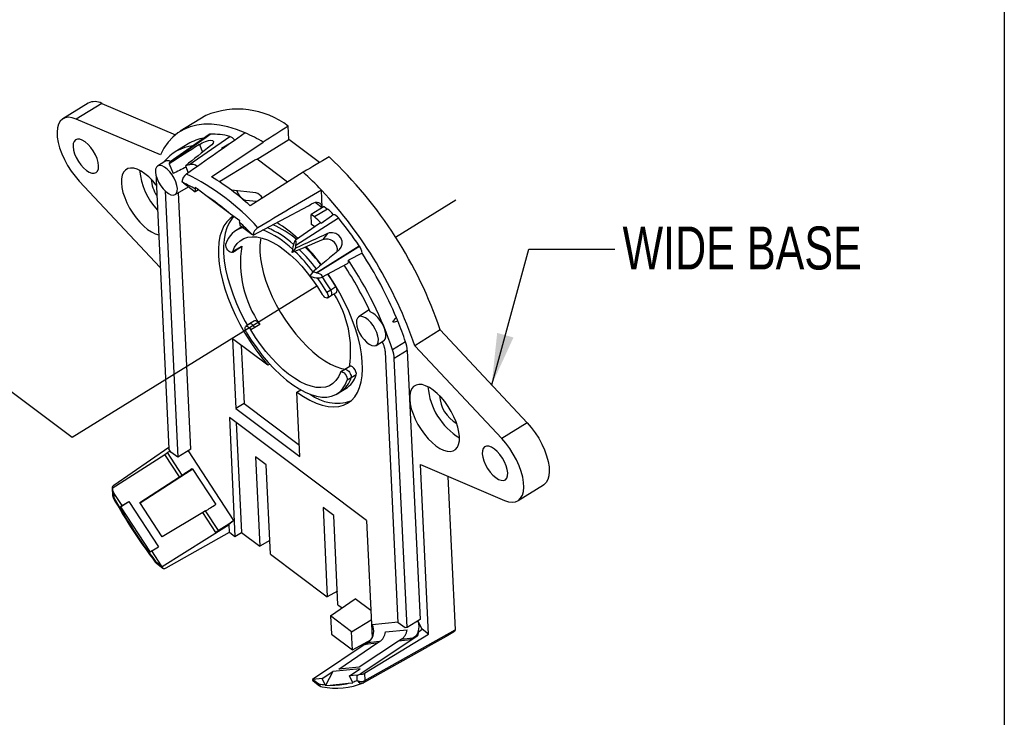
# Model space of a CAD drawing. Header units: inches. Extents: x 0 to 11, y 0 to 8.5.
# Tile 21 of 23: x 8.1 to 11, y 3.9 to 5.9. Entities that reach past the tile are written whole.
import ezdxf

# ---------------------------------------------------------------- set-up
doc = ezdxf.new("R2010")
doc.units = ezdxf.units.IN
doc.header["$MEASUREMENT"] = 0
doc.linetypes.add('CENTERX2', pattern=[0.8, 0.5, -0.1, 0.1, -0.1])
doc.layers.add('TEXT', color=140, linetype='Continuous', lineweight=25)
doc.styles.add('SLDTEXTSTYLE0', font='TXT', dxfattribs={"width": 0.75})
doc.dimstyles.new('SLDDIMSTYLE0', dxfattribs={"dimtxt": 0.18, "dimasz": 0.15, "dimexe": 0, "dimexo": 0.0625, "dimgap": 0, "dimtad": 0, "dimtih": 1, "dimtoh": 1, "dimdec": 0, "dimrnd": 1e-09, "dimzin": 0, "dimdsep": 46, "dimtxsty": 'Standard', "dimsah": 1, "dimcen": 0.09, "dimadec": 0, "dimazin": 0, "dimtfac": 0.15, "dimtdec": 0, "dimtofl": 0, "dimtmove": 0, "dimatfit": 3, "dimfxl": 0, "dimfrac": 2, "dimtolj": 1, "dimtzin": 0, "dimarcsym": 0})

msp = doc.modelspace()

# ---------------------------------------------------------------- linework, layer by layer
at = {"color": 7, "linetype": 'Continuous'}
msp.add_line((11.0001, 8.5001), (11.0001, 0.0001), dxfattribs=at)
for p, q in [((6.3256, 6.1579), (8.286, 4.6871)), ((8.3334, 5.6591), (8.2593, 5.6134)), ((8.3724, 5.6584), (8.2983, 5.6127)), ((8.3724, 5.6584), (8.5873, 5.5673)), ((8.6753, 5.6228), (8.6012, 5.5771)), ((8.5435, 5.5087), (8.2983, 5.6127)), ((8.9173, 5.553), (8.9155, 5.5919)), ((8.5699, 5.4859), (8.6886, 5.5689)), ((8.6848, 5.5678), (8.5715, 5.4882)), ((8.6258, 5.4796), (8.7453, 5.5624)), ((8.6886, 5.5689), (8.6881, 5.5688)), ((8.624, 5.5402), (8.5863, 5.517)), ((8.6567, 5.5387), (8.6658, 5.5162)), ((8.7489, 5.5433), (8.7209, 5.5274)), ((8.8252, 5.4958), (8.9173, 5.553)), ((9.0063, 5.4862), (8.9173, 5.553)), ((8.7227, 5.525), (8.7209, 5.5274)), ((8.5565, 5.4897), (8.5352, 5.4759)), ((8.5685, 5.4824), (8.58, 5.4539)), ((8.5701, 5.4863), (8.5699, 5.4859)), ((8.6164, 5.4769), (8.6246, 5.4566)), ((8.8071, 5.4861), (8.715, 5.4305)), ((8.815, 5.4911), (8.8071, 5.4861)), ((8.9136, 5.4295), (8.8252, 5.4958)), ((8.959, 5.4581), (8.8043, 5.3607)), ((8.3068, 5.4323), (8.5428, 5.1807)), ((8.5307, 5.4361), (8.5678, 4.6534)), ((8.6102, 5.427), (8.6061, 5.4301)), ((8.6102, 5.427), (8.6449, 5.4009)), ((8.5572, 5.4035), (8.594, 4.6287)), ((8.5863, 5.3932), (8.6248, 5.416)), ((8.6316, 4.652), (8.5961, 5.399)), ((8.6449, 5.414), (8.6445, 5.4095)), ((8.6445, 5.4095), (8.6449, 5.4009)), ((8.6545, 5.4065), (8.6449, 5.4009)), ((8.7424, 5.3403), (8.6755, 5.3905)), ((8.8208, 5.3981), (8.7503, 5.4055)), ((9.0147, 5.3552), (9.0122, 5.4059)), ((8.7917, 5.376), (8.789, 5.3743)), ((8.8233, 5.3726), (8.7917, 5.376)), ((8.8132, 5.2747), (8.9743, 5.3607)), ((8.9743, 5.3607), (8.9826, 5.3654)), ((9.0138, 5.3546), (8.9936, 5.3697)), ((9.2281, 5.2689), (9.4037, 5.3773)), ((9.0199, 5.3584), (8.9823, 5.3352)), ((8.9836, 5.3062), (8.9823, 5.3352)), ((8.9921, 5.3278), (8.9823, 5.3352)), ((9.0297, 5.351), (8.9921, 5.3278)), ((9.0199, 5.3584), (9.0297, 5.351)), ((8.7739, 5.3124), (8.7743, 5.3169)), ((8.7739, 5.3124), (8.7743, 5.3038)), ((8.7743, 5.3038), (8.809, 5.2778)), ((9.0061, 5.309), (8.9362, 5.2599)), ((8.9377, 5.2456), (9.0618, 5.3249)), ((8.9926, 5.2995), (8.9836, 5.3062)), ((8.775, 5.2957), (8.7637, 5.2888)), ((8.7804, 5.2992), (8.7745, 5.2954)), ((8.8132, 5.2747), (8.809, 5.2778)), ((9.0296, 5.2797), (9.0166, 5.2624)), ((9.0166, 5.2624), (9.0249, 5.2644)), ((9.0249, 5.2644), (9.0242, 5.2635)), ((8.7537, 5.2256), (8.7636, 5.2317)), ((8.7539, 5.2269), (8.7652, 5.2339)), ((8.7636, 5.2318), (8.7785, 5.241)), ((8.7652, 5.2339), (8.78, 5.2431)), ((8.7784, 5.241), (8.78, 5.2431)), ((8.9366, 5.2367), (8.927, 5.224)), ((8.9966, 5.1657), (9.122, 5.2437)), ((9.1303, 5.2226), (9.0908, 5.2021)), ((9.1226, 5.2429), (9.122, 5.2437)), ((9.0132, 5.1523), (9.0877, 5.1924)), ((8.9875, 5.168), (8.9779, 5.1553)), ((8.998, 5.1653), (8.9966, 5.1657)), ((8.9824, 5.154), (8.9848, 5.1532)), ((8.286, 4.6871), (8.9989, 5.1273)), ((9.0277, 5.109), (9.039, 5.1159)), ((9.039, 5.1159), (9.0539, 5.1253)), ((9.0407, 5.0993), (9.0556, 5.1085)), ((9.0294, 5.0923), (9.0407, 5.0993)), ((9.1515, 5.0573), (9.1201, 5.0371)), ((8.803, 5.0165), (8.7917, 5.0095)), ((8.8177, 5.0256), (8.803, 5.0165)), ((8.8179, 5.0064), (8.8066, 4.9994)), ((8.8328, 5.0154), (8.8179, 5.0064)), ((9.3578, 4.9991), (9.2837, 4.9533)), ((9.3578, 4.9991), (9.6109, 4.7292)), ((8.8563, 4.8963), (8.7536, 4.9733)), ((8.7536, 4.9733), (8.7633, 4.7704)), ((9.1712, 4.9543), (9.1931, 4.9672)), ((9.2567, 4.9648), (9.2191, 4.9416)), ((8.7789, 4.9543), (8.787, 4.785)), ((9.2358, 4.1472), (9.1984, 4.9351)), ((9.262, 4.9389), (9.2243, 4.9157)), ((9.262, 4.9389), (9.2991, 4.1562)), ((9.5368, 4.6834), (9.2837, 4.9533)), ((9.2615, 4.133), (9.2243, 4.9157)), ((8.8622, 4.8996), (8.8563, 4.8963)), ((9.0801, 4.884), (9.0688, 4.8771)), ((9.0949, 4.8931), (9.0801, 4.884)), ((9.0984, 4.8595), (9.0871, 4.8526)), ((9.1134, 4.8683), (9.0984, 4.8595)), ((8.9407, 4.8177), (8.9524, 4.8252)), ((8.9496, 4.6306), (8.9407, 4.8177)), ((9.0575, 4.8131), (9.0687, 4.8201)), ((9.0682, 4.8197), (9.0827, 4.8283)), ((8.787, 4.785), (8.7633, 4.7704)), ((8.7633, 4.7704), (8.9496, 4.6306)), ((8.787, 4.785), (8.948, 4.6642)), ((9.1436, 4.4448), (8.744, 4.7446)), ((8.744, 4.7446), (8.7604, 4.3984)), ((8.7643, 4.7294), (8.7794, 4.4095)), ((9.6109, 4.7292), (9.5368, 4.6834)), ((8.408, 4.5471), (8.5676, 4.6583)), ((8.574, 4.6437), (8.5678, 4.6534)), ((8.594, 4.6287), (8.574, 4.6437)), ((8.6316, 4.652), (8.594, 4.6287)), ((8.6242, 4.6474), (8.7563, 4.4447)), ((8.403, 4.5388), (8.5565, 4.6368)), ((8.5565, 4.6368), (8.5641, 4.6422)), ((8.5988, 4.5718), (8.5565, 4.6368)), ((8.6067, 4.5769), (8.5641, 4.6422)), ((8.8512, 4.6064), (8.8202, 4.6297)), ((8.8202, 4.6297), (8.8325, 4.3697)), ((8.6373, 4.5939), (8.6163, 4.5804)), ((8.6356, 4.5964), (8.7042, 4.4912)), ((8.8636, 4.3464), (8.8512, 4.6064)), ((9.3002, 4.6071), (9.5454, 4.5031)), ((9.3236, 4.1139), (9.3002, 4.6071)), ((8.4833, 4.497), (8.5988, 4.5718)), ((8.6163, 4.5804), (8.4843, 4.4955)), ((8.5988, 4.5718), (8.6067, 4.5769)), ((9.3802, 4.5731), (9.4014, 4.1269)), ((8.403, 4.5384), (8.404, 4.5175)), ((9.5844, 4.5024), (9.6584, 4.5481)), ((8.4321, 4.4879), (8.4072, 4.5262)), ((8.4072, 4.5262), (8.4079, 4.5109)), ((8.4276, 4.4844), (8.4514, 4.4999)), ((8.4321, 4.4879), (8.4276, 4.4844)), ((8.4276, 4.4844), (8.5135, 4.3526)), ((8.4321, 4.4879), (8.4514, 4.4999)), ((8.4514, 4.4999), (8.5373, 4.3681)), ((8.5481, 4.3975), (8.4833, 4.497)), ((8.6746, 4.4726), (8.6665, 4.4678)), ((8.7121, 4.4151), (8.6746, 4.4726)), ((9.0479, 4.4588), (9.0169, 4.4821)), ((9.0169, 4.4821), (9.0292, 4.2221)), ((8.6665, 4.4678), (8.5481, 4.3975)), ((8.7042, 4.4101), (8.6665, 4.4678)), ((8.7424, 4.4339), (8.7563, 4.4447)), ((9.0603, 4.1988), (9.0479, 4.4588)), ((9.1436, 4.4448), (9.1598, 4.1031)), ((8.7434, 4.4324), (8.5482, 4.3099)), ((8.7176, 4.4185), (8.7042, 4.4101)), ((8.7424, 4.4339), (8.7176, 4.4185)), ((8.7434, 4.4324), (8.7424, 4.4339)), ((8.7445, 4.4104), (8.7434, 4.4324)), ((8.5602, 4.3068), (8.7445, 4.4104)), ((8.7445, 4.4104), (8.7604, 4.3984)), ((8.7604, 4.3984), (8.7794, 4.4095)), ((8.7794, 4.4095), (8.8325, 4.3697)), ((8.8616, 4.3867), (8.8325, 4.3697)), ((8.518, 4.3561), (8.5373, 4.3681)), ((8.518, 4.3561), (8.5135, 4.3526)), ((8.5462, 4.3128), (8.518, 4.3561)), ((8.8636, 4.3464), (9.0292, 4.2221)), ((8.5291, 4.3256), (8.5462, 4.3128)), ((8.5315, 4.3203), (8.5505, 4.3061)), ((9.0584, 4.2391), (9.0292, 4.2221)), ((9.0389, 4.1669), (9.1106, 4.2169)), ((9.1561, 4.1827), (9.1106, 4.2169)), ((9.0603, 4.1988), (9.072, 4.19)), ((9.1001, 4.121), (9.0389, 4.1669)), ((9.0389, 4.1669), (9.0414, 4.1141)), ((9.1001, 4.121), (9.1573, 4.156)), ((9.1599, 4.1419), (9.2357, 4.1494)), ((9.2558, 4.1322), (9.2358, 4.1472)), ((9.2615, 4.133), (9.2558, 4.1322)), ((9.2991, 4.1562), (9.2615, 4.133)), ((9.3049, 4.128), (9.2931, 4.1525)), ((9.2935, 4.1201), (9.3049, 4.128)), ((9.3236, 4.1139), (9.3049, 4.128)), ((9.0414, 4.1141), (9.1026, 4.0681)), ((9.1026, 4.0681), (9.1001, 4.121)), ((9.29, 4.1072), (9.125, 3.9971)), ((9.1371, 4), (9.3236, 4.1139)), ((9.1382, 3.9786), (9.4014, 4.1269)), ((9.1983, 4.1204), (9.2616, 4.1267)), ((9.2782, 4.1019), (9.2443, 4.0985)), ((9.2839, 4.1057), (9.271, 4.097)), ((9.2855, 4.1068), (9.2839, 4.1057)), ((9.29, 4.1072), (9.2855, 4.1068)), ((9.1537, 4.0943), (8.9857, 3.9817)), ((9.0623, 4.0117), (9.1737, 4.0873)), ((9.1026, 4.0681), (9.1562, 4.0973)), ((9.2363, 4.0935), (9.1222, 4.0177)), ((9.136, 3.973), (9.3224, 4.078)), ((9.152, 4.0926), (9.139, 4.0839)), ((9.139, 4.0839), (9.147, 4.0888)), ((9.1737, 4.0873), (9.139, 4.0839)), ((9.1816, 4.0922), (9.147, 4.0888)), ((9.1737, 4.0873), (9.1816, 4.0922)), ((9.2443, 4.0985), (9.2363, 4.0935)), ((9.271, 4.097), (9.2363, 4.0935)), ((9.1248, 4.0133), (9.0456, 4.0054)), ((9.1222, 4.0177), (9.0623, 4.0117)), ((9.0937, 3.9924), (9.1248, 4.0133)), ((9.0144, 3.9845), (8.9874, 3.9818)), ((9.0144, 3.9845), (9.0456, 4.0054)), ((9.0231, 3.9666), (9.0144, 3.9845)), ((9.0456, 4.0054), (9.0243, 3.9645)), ((9.1157, 3.9946), (9.0937, 3.9924)), ((9.1025, 3.9741), (9.0937, 3.9924)), ((9.1164, 3.9793), (9.1157, 3.9946)), ((9.1371, 4), (9.1382, 3.9786)), ((8.9874, 3.9818), (9.0045, 3.9689)), ((8.9879, 3.9779), (9.0069, 3.9637)), ((9.0231, 3.9666), (9.0243, 3.9645)), ((9.0243, 3.9645), (9.038, 3.9656)), ((9.038, 3.9656), (9.0913, 3.971)), ((9.0913, 3.971), (9.1035, 3.9723)), ((9.1035, 3.9723), (9.1025, 3.9741))]:
    msp.add_line(p, q)
at = {"flags": 128}
for points in [[(8.2983, 5.6127), (8.2867, 5.6165), (8.276, 5.6178), (8.2665, 5.6165), (8.2583, 5.6127), (8.2516, 5.6064), (8.2467, 5.5978), (8.2436, 5.5871), (8.2423, 5.5745), (8.243, 5.5604), (8.2456, 5.5449), (8.25, 5.5286), (8.2561, 5.5117), (8.2639, 5.4946), (8.273, 5.4778), (8.2834, 5.4615), (8.2948, 5.4463), (8.3068, 5.4323)], [(8.7905, 5.5723), (8.7647, 5.5824), (8.7397, 5.5901), (8.7155, 5.5952), (8.6922, 5.5978), (8.6701, 5.5979), (8.6492, 5.5954), (8.6295, 5.5903), (8.6113, 5.5827), (8.5945, 5.5727), (8.5793, 5.5602), (8.5656, 5.5453), (8.5537, 5.5281), (8.5435, 5.5087)], [(8.5701, 5.4863), (8.5868, 5.4979), (8.6762, 5.5605), (8.6881, 5.5688)], [(8.3634, 5.4769), (8.362, 5.4868), (8.3588, 5.4977), (8.354, 5.5089), (8.3479, 5.5199), (8.3406, 5.5301), (8.3326, 5.5391), (8.3243, 5.5463), (8.316, 5.5515), (8.3083, 5.5543), (8.3015, 5.5546), (8.296, 5.5524), (8.2919, 5.5479), (8.2896, 5.5412), (8.2891, 5.5326), (8.2905, 5.5227), (8.2936, 5.5118), (8.2984, 5.5006), (8.3046, 5.4897), (8.3119, 5.4794), (8.3199, 5.4705), (8.3282, 5.4632), (8.3364, 5.4581), (8.3441, 5.4552), (8.3509, 5.4549), (8.3565, 5.4571), (8.3606, 5.4616), (8.3629, 5.4683), (8.3634, 5.4769)], [(8.6567, 5.5387), (8.6653, 5.5435), (8.6744, 5.5475), (8.683, 5.5501), (8.6902, 5.5509), (8.6952, 5.5499), (8.6974, 5.5471), (8.6966, 5.543), (8.6928, 5.538), (8.6894, 5.5349)], [(8.6924, 5.4447), (8.7482, 5.4822), (8.8425, 5.5455)], [(8.7243, 5.5262), (8.7231, 5.5267), (8.7209, 5.5274)], [(8.5929, 5.4107), (8.5915, 5.4199), (8.5884, 5.43), (8.5837, 5.4404), (8.5777, 5.4505), (8.5706, 5.4596), (8.5631, 5.4673), (8.5554, 5.473), (8.548, 5.4766), (8.5413, 5.4777), (8.5358, 5.4763), (8.5318, 5.4725), (8.5295, 5.4665), (8.5289, 5.4586), (8.5303, 5.4494), (8.5334, 5.4393), (8.5381, 5.4289), (8.5441, 5.4189), (8.5512, 5.4097), (8.5587, 5.4021), (8.5664, 5.3963), (8.5738, 5.3927), (8.5805, 5.3916), (8.586, 5.393), (8.59, 5.3968), (8.5923, 5.4028), (8.5929, 5.4107)], [(8.5314, 5.4206), (8.5209, 5.433), (8.5097, 5.4443), (8.4983, 5.4538), (8.487, 5.4613), (8.4761, 5.4666), (8.4658, 5.4697), (8.4565, 5.4703), (8.4482, 5.4685), (8.4413, 5.4644), (8.4358, 5.458), (8.4321, 5.4495), (8.43, 5.4391), (8.4297, 5.4271), (8.4312, 5.4138), (8.4344, 5.3994), (8.4393, 5.3844), (8.4458, 5.3691), (8.4536, 5.3539), (8.4627, 5.3391), (8.4727, 5.3252), (8.4834, 5.3125), (8.4946, 5.3012), (8.506, 5.2917), (8.5173, 5.2842), (8.5282, 5.2789), (8.5383, 5.2759)], [(8.6755, 5.3905), (8.65, 5.41), (8.6449, 5.414)], [(8.7743, 5.3169), (8.7478, 5.3363), (8.7424, 5.3403)], [(9.0111, 5.3097), (9.0411, 5.3316), (9.0465, 5.3355)], [(8.7554, 5.3299), (8.7466, 5.3237), (8.7367, 5.3138), (8.7284, 5.3018), (8.7217, 5.2878), (8.7168, 5.2718), (8.7135, 5.254), (8.712, 5.2345), (8.7123, 5.2136), (8.7143, 5.1914), (8.7181, 5.168), (8.7236, 5.1437), (8.7307, 5.1187), (8.7395, 5.0931), (8.7498, 5.0673), (8.7616, 5.0414), (8.7747, 5.0156), (8.789, 4.9902), (8.8045, 4.9654), (8.821, 4.9413), (8.8383, 4.9182), (8.8563, 4.8963)], [(8.7579, 5.3293), (8.7515, 5.3225), (8.7433, 5.3104), (8.7367, 5.2963), (8.7317, 5.2803), (8.7285, 5.2625), (8.727, 5.243), (8.7273, 5.2221), (8.7294, 5.1998), (8.7332, 5.1764), (8.7388, 5.1521), (8.746, 5.1271), (8.7548, 5.1016), (8.7651, 5.0757), (8.7769, 5.0498), (8.7901, 5.0241), (8.7964, 5.0125)], [(9.0111, 5.3097), (9.0077, 5.3098), (9.0061, 5.309)], [(8.7808, 5.2989), (8.7789, 5.2979), (8.775, 5.2957)], [(9.0643, 5.2328), (9.07, 5.2398), (9.0729, 5.2485), (9.0724, 5.2579), (9.0688, 5.2669), (9.0624, 5.2744), (9.0539, 5.2797), (9.0444, 5.2821), (9.0348, 5.2814), (9.0296, 5.2797)], [(8.7539, 5.2269), (8.7524, 5.2248), (8.7499, 5.2242), (8.7468, 5.2251), (8.7433, 5.2275), (8.7399, 5.2311), (8.737, 5.2355), (8.7348, 5.2402), (8.7337, 5.2447), (8.7338, 5.2484), (8.734, 5.2493)], [(8.7539, 5.2269), (8.7595, 5.2396), (8.7668, 5.2503), (8.7756, 5.2587), (8.7859, 5.265), (8.7975, 5.2689), (8.8103, 5.2705), (8.8242, 5.2697), (8.8391, 5.2666), (8.8547, 5.2611), (8.8709, 5.2533), (8.8876, 5.2434), (8.9045, 5.2314), (8.9214, 5.2174), (8.9383, 5.2017), (8.9548, 5.1843), (8.9709, 5.1655), (8.9863, 5.1454), (9.0009, 5.1243), (9.0145, 5.1024)], [(8.8358, 5.2674), (8.8346, 5.2612), (8.8329, 5.2444), (8.8329, 5.226), (8.8347, 5.2062), (8.8382, 5.1854), (8.8435, 5.1636), (8.8505, 5.1412), (8.859, 5.1184), (8.8691, 5.0954), (8.8805, 5.0725), (8.8933, 5.05), (8.9071, 5.028), (8.9219, 5.0069), (8.9375, 4.9868), (8.9538, 4.968), (8.9705, 4.9507), (8.9875, 4.9351), (9.0046, 4.9213), (9.0216, 4.9095), (9.0383, 4.8998), (9.0545, 4.8924), (9.0702, 4.8873), (9.083, 4.8848)], [(8.7652, 5.2339), (8.764, 5.232), (8.7636, 5.2319)], [(8.998, 5.1653), (9.0155, 5.1763), (9.11, 5.2351), (9.1226, 5.2429)], [(8.9407, 4.8177), (8.9598, 4.8051), (8.9786, 4.7947), (8.9969, 4.7864), (9.0145, 4.7804), (9.0314, 4.7768), (9.0474, 4.7755), (9.0623, 4.7766), (9.076, 4.7801), (9.0884, 4.7859), (9.0994, 4.7941), (9.1089, 4.8044), (9.1169, 4.8169), (9.1232, 4.8314), (9.1278, 4.8478), (9.1307, 4.8659), (9.1318, 4.8857), (9.1311, 4.907), (9.1287, 4.9295), (9.1245, 4.9531), (9.1187, 4.9775), (9.1111, 5.0027), (9.102, 5.0283), (9.0914, 5.0542), (9.0793, 5.0801), (9.0659, 5.1058), (9.0513, 5.1311), (9.0356, 5.1558), (9.0314, 5.1621)], [(9.0539, 5.1253), (9.0393, 5.1488), (9.0306, 5.1616)], [(9.0277, 5.109), (9.0132, 5.1324), (9.0008, 5.1505)], [(9.039, 5.1159), (9.0244, 5.1394), (9.0151, 5.1533)], [(9.0277, 5.109), (9.03, 5.1043), (9.0313, 5.0998), (9.0314, 5.096), (9.0304, 5.0932), (9.0283, 5.0919), (9.0254, 5.0921), (9.0221, 5.0939), (9.0186, 5.097), (9.0154, 5.101), (9.0145, 5.1024)], [(9.0406, 5.0993), (9.0418, 5.1003), (9.0425, 5.1023), (9.0427, 5.1046), (9.0425, 5.1072), (9.041, 5.112), (9.039, 5.1159)], [(9.0555, 5.1085), (9.0572, 5.1106), (9.0576, 5.1147), (9.0565, 5.1198), (9.0539, 5.1253)], [(9.1931, 4.9672), (9.1945, 4.9682), (9.1979, 4.9727), (9.1996, 4.9793), (9.1996, 4.9874), (9.1978, 4.9967), (9.1944, 5.0067), (9.1895, 5.0169), (9.1834, 5.0266), (9.1764, 5.0354), (9.169, 5.0427), (9.1614, 5.0482), (9.1542, 5.0516)], [(8.8179, 5.0064), (8.8154, 5.01), (8.8118, 5.0138), (8.8096, 5.0155), (8.8073, 5.0166), (8.8052, 5.017), (8.8033, 5.0166), (8.8031, 5.0164)], [(8.8328, 5.0154), (8.8292, 5.0204), (8.8251, 5.0241), (8.8212, 5.026), (8.818, 5.0258), (8.8178, 5.0255)], [(9.1139, 5.0198), (9.1152, 5.0105), (9.1183, 5.0004), (9.123, 4.99), (9.1291, 4.98), (9.1361, 4.9709), (9.1437, 4.9632), (9.1514, 4.9574), (9.1587, 4.9539), (9.1654, 4.9527), (9.1709, 4.9541), (9.1749, 4.9579), (9.1773, 4.964), (9.1778, 4.9718), (9.1765, 4.9811), (9.1733, 4.9912), (9.1686, 5.0016), (9.1626, 5.0116), (9.1556, 5.0207), (9.148, 5.0284), (9.1403, 5.0342), (9.1329, 5.0377), (9.1263, 5.0388), (9.1208, 5.0375), (9.1167, 5.0336), (9.1144, 5.0276), (9.1139, 5.0198)], [(9.2343, 5.0251), (9.2243, 5.022), (9.2217, 5.0219), (9.2212, 5.022), (9.2207, 5.0223), (9.2205, 5.0226), (9.2204, 5.0229), (9.2204, 5.0233), (9.2206, 5.024), (9.2217, 5.0259), (9.2284, 5.033), (9.2303, 5.0348)], [(8.7934, 4.9929), (8.7912, 4.9975), (8.7899, 5.0021), (8.7898, 5.0059), (8.7908, 5.0086), (8.7929, 5.01), (8.7957, 5.0098), (8.7991, 5.008), (8.8026, 5.0049), (8.8058, 5.0008), (8.8066, 4.9994)], [(8.7934, 4.9929), (8.808, 4.9694), (8.8236, 4.9468), (8.84, 4.9252), (8.8571, 4.9048), (8.8747, 4.8858), (8.8926, 4.8684), (8.9108, 4.8528), (8.9289, 4.8392), (8.9469, 4.8276), (8.9645, 4.8181), (8.9816, 4.811), (8.998, 4.8062), (9.0135, 4.8038), (9.028, 4.8037), (9.0414, 4.8061), (9.0536, 4.8109), (9.0643, 4.818), (9.0735, 4.8274), (9.0811, 4.8389), (9.0871, 4.8526)], [(9.0672, 4.8749), (9.0616, 4.8622), (9.0544, 4.8516), (9.0455, 4.8431), (9.0353, 4.8369), (9.0237, 4.8329), (9.0108, 4.8314), (8.9969, 4.8321), (8.9821, 4.8353), (8.9665, 4.8408), (8.9502, 4.8485), (8.9336, 4.8585), (8.9167, 4.8705), (8.8997, 4.8844), (8.8829, 4.9002), (8.8663, 4.9176), (8.8503, 4.9364), (8.8349, 4.9565), (8.8203, 4.9775), (8.8066, 4.9994)], [(9.0672, 4.8749), (9.0688, 4.877), (9.0712, 4.8777), (9.0744, 4.8767), (9.0778, 4.8743), (9.0812, 4.8707), (9.0842, 4.8663), (9.0863, 4.8616), (9.0874, 4.8572), (9.0874, 4.8535), (9.0871, 4.8526)], [(9.0801, 4.8839), (9.0822, 4.8846), (9.0841, 4.8843), (9.0863, 4.8833), (9.0888, 4.8815), (9.0914, 4.879), (9.0937, 4.876), (9.0957, 4.8728), (9.0972, 4.8696), (9.0982, 4.8667), (9.0988, 4.8623), (9.0984, 4.8595)], [(9.1134, 4.8683), (9.1138, 4.8724), (9.1125, 4.8776), (9.1099, 4.8831), (9.1063, 4.888), (9.1022, 4.8918), (9.0983, 4.8936), (9.0952, 4.8933), (9.0949, 4.893)], [(9.414, 4.6886), (9.4125, 4.702), (9.4092, 4.7163), (9.4043, 4.7314), (9.3979, 4.7467), (9.39, 4.7619), (9.381, 4.7766), (9.371, 4.7905), (9.3602, 4.8033), (9.349, 4.8146), (9.3377, 4.8241), (9.3264, 4.8316), (9.3155, 4.8369), (9.3052, 4.8399), (9.2958, 4.8405), (9.2875, 4.8388), (9.2806, 4.8346), (9.2752, 4.8283), (9.2714, 4.8198), (9.2693, 4.8094), (9.269, 4.7974), (9.2705, 4.784), (9.2738, 4.7697), (9.2787, 4.7547), (9.2851, 4.7394), (9.293, 4.7241), (9.302, 4.7094), (9.312, 4.6955), (9.3228, 4.6827), (9.334, 4.6715), (9.3454, 4.662), (9.3566, 4.6544), (9.3676, 4.6491), (9.3778, 4.6461), (9.3872, 4.6455), (9.3955, 4.6472), (9.4024, 4.6514), (9.4078, 4.6578), (9.4116, 4.6662), (9.4137, 4.6766), (9.414, 4.6886)], [(9.6109, 4.7292), (9.623, 4.7152), (9.6344, 4.7), (9.6447, 4.6838), (9.6539, 4.6669), (9.6616, 4.6499), (9.6678, 4.633), (9.6722, 4.6166), (9.6747, 4.6012), (9.6754, 4.587), (9.6742, 4.5744), (9.6711, 4.5637), (9.6661, 4.5551), (9.6595, 4.5488), (9.6584, 4.5481)], [(9.5454, 4.5031), (9.557, 4.4992), (9.5677, 4.498), (9.5772, 4.4992), (9.5854, 4.5031), (9.592, 4.5094), (9.597, 4.5179), (9.6001, 4.5287), (9.6013, 4.5412), (9.6007, 4.5554), (9.5981, 4.5708), (9.5937, 4.5872), (9.5875, 4.6041), (9.5798, 4.6212), (9.5706, 4.638), (9.5603, 4.6542), (9.5489, 4.6695), (9.5368, 4.6834)], [(9.4803, 4.6389), (9.4817, 4.6289), (9.4848, 4.6181), (9.4896, 4.6069), (9.4958, 4.5959), (9.5031, 4.5857), (9.5111, 4.5767), (9.5194, 4.5695), (9.5276, 4.5643), (9.5353, 4.5615), (9.5421, 4.5612), (9.5477, 4.5633), (9.5518, 4.5679), (9.5541, 4.5746), (9.5546, 4.5831), (9.5532, 4.5931), (9.5501, 4.6039), (9.5453, 4.6151), (9.5391, 4.6261), (9.5318, 4.6363), (9.5238, 4.6453), (9.5155, 4.6525), (9.5073, 4.6577), (9.4996, 4.6605), (9.4927, 4.6609), (9.4872, 4.6587), (9.4831, 4.6541), (9.4808, 4.6474), (9.4803, 4.6389)], [(9.3994, 4.1213), (9.375, 4.1075), (9.323, 4.0783)], [(9.4014, 4.1269), (9.4009, 4.1231), (9.3994, 4.1213)]]:
    msp.add_lwpolyline(points, dxfattribs=at)
for centre, radius, start, end in [((8.3522, 5.6214), 0.0421, 61.4329, 116.5287), ((8.7687, 5.3998), 0.2418, 52.6238, 112.7148), ((8.6881, 5.563), 0.00587, 90.5176, 124.5748), ((8.6926, 5.3544), 0.2146, 75.8057, 91.0829), ((8.7348, 5.534), 0.0303, 34.0704, 69.7898), ((8.5988, 5.1358), 0.4768, 59.2619, 66.2934), ((8.6539, 5.4079), 0.1283, 96.9431, 141.4601), ((8.6921, 5.4283), 0.1311, 99.6547, 121.3388), ((8.5641, 5.4745), 0.017, 59.2217, 116.3452), ((8.1925, 4.6064), 1.2297, 18.622, 46.8018), ((8.6767, 5.4807), 0.1946, 185.0465, 223.1861), ((8.6372, 5.4274), 0.0313, 125.3338, 175.0265), ((8.3069, 4.8199), 0.7058, 42.4972, 63.7418), ((8.2953, 4.7281), 0.9866, 43.391, 47.7196), ((8.6093, 5.4426), 0.0928, 183.1167, 214.5646), ((8.5848, 5.439), 0.0542, 172.3844, 183.1147), ((8.4222, 5.0163), 0.4517, 60.5121, 65.4004), ((8.3213, 4.8334), 0.7151, 47.5071, 58.732), ((8.2943, 4.8127), 0.6923, 49.6539, 56.5851), ((8.8064, 5.4155), 0.0422, 195.9766, 249.654), ((8.8111, 5.3661), 0.0334, 30.6196, 73.258), ((8.1018, 4.5521), 1.2481, 18.7501, 43.1631), ((8.9574, 5.2562), 0.1192, 41.6573, 52.6833), ((9.0406, 5.3105), 0.0256, 34.1765, 76.6726), ((8.1282, 4.6214), 0.9457, 43.9527, 46.9389), ((8.7675, 5.0609), 0.2653, 49.457, 67.129), ((8.6848, 4.9886), 0.3785, 46.9011, 58.5653), ((8.9177, 5.2306), 0.1224, 40.2798, 52.5816), ((8.1373, 4.5763), 1.1896, 34.1291, 38.9993), ((8.7995, 5.2305), 0.0681, 103.3519, 163.9707), ((8.8414, 5.2721), 0.0284, 119.833, 174.6129), ((8.7376, 5.0357), 0.2748, 46.109, 67.7035), ((8.7515, 5.0484), 0.2685, 48.03, 67.5302), ((9.0277, 5.2327), 0.0309, 350.5952, 96.5531), ((9.092, 5.1954), 0.3156, 171.3063, 214.7777), ((8.5808, 4.8581), 0.5117, 37.3154, 46.2007), ((8.5917, 4.8648), 0.5121, 37.5271, 45.9496), ((8.6055, 4.8734), 0.5134, 37.7999, 45.5981), ((8.5266, 4.8219), 0.6086, 37.0755, 43.5673), ((9.0881, 5.2181), 0.0425, 6.0429, 35.6819), ((8.1429, 4.5761), 1.1802, 22.8716, 33.2138), ((9.0821, 5.1995), 0.00909, 308.3992, 16.6025), ((8.1404, 4.5725), 1.1401, 18.8867, 33.5229), ((8.1436, 4.5772), 1.1164, 25.146, 33.1341), ((8.7878, 4.9381), 0.3094, 351.4571, 32.4704), ((9.1459, 4.9943), 0.0936, 19.2433, 25.6601), ((8.3091, 4.6475), 0.9994, 18.515, 22.2036), ((8.3495, 4.6652), 0.8923, 18.4815, 19.6979), ((9.1644, 4.9326), 0.0978, 3.6989, 19.2338), ((9.1496, 4.9319), 0.0489, 3.6989, 19.2338), ((9.1267, 4.9093), 0.0978, 3.6989, 19.2338), ((9.0289, 4.8809), 0.0727, 303.1992, 342.9139), ((9.0442, 4.8896), 0.0724, 302.1325, 342.8969), ((9.5138, 4.8494), 0.1922, 184.6635, 238.7316), ((9.0569, 4.9158), 0.1299, 233.0874, 288.2442), ((9.4563, 4.8139), 0.1005, 183.4776, 239.9176), ((8.4198, 4.5183), 0.0157, 182.7174, 209.2654), ((8.4128, 4.5183), 0.0088, 184.8198, 236.2303), ((8.4066, 4.5128), 0.00227, 256.3678, 306.3421), ((9.8263, 5.306), 1.6278, 209.2512, 217.1291), ((9.8154, 5.2993), 1.6133, 209.2539, 217.1259), ((8.4143, 4.9069), 0.575, 301.8361, 306.5005), ((8.5305, 4.324), 0.00211, 129.3425, 195.4389), ((8.541, 4.3329), 0.0157, 217.1653, 233.1195), ((8.5357, 4.3254), 0.00655, 178.2303, 230.7425), ((9.1216, 4.1228), 0.0428, 315.0971, 26.5346), ((9.2514, 4.1357), 0.0449, 339.7523, 21.9621), ((9.2582, 4.1331), 0.0376, 313.0777, 339.7623), ((9.2744, 4.1225), 0.0193, 305.3813, 352.9959), ((9.1298, 4.1166), 0.0327, 301.7602, 312.6722), ((9.0479, 4.2345), 0.2691, 260.7289, 264.7108), ((9.0163, 3.9729), 0.0125, 198.7373, 258.4684), ((9.0111, 3.9687), 0.00655, 178.2303, 230.7425), ((9.0164, 3.9763), 0.0157, 233.1195, 260.7669), ((9.0543, 4.1761), 0.2192, 259.3632, 291.4384), ((9.0453, 4.1633), 0.1977, 267.9092, 283.4736), ((9.0532, 4.1281), 0.1616, 287.7585, 293.0161), ((9.1278, 3.9969), 0.021, 236.9267, 299.4048), ((9.1294, 3.9858), 0.0146, 206.5185, 290.0677), ((9.1282, 3.9866), 0.0157, 293.034, 299.3921), ((9.1323, 3.9775), 0.00592, 308.1262, 10.0378)]:
    msp.add_arc(centre, radius, start, end)
for centre, major_axis, ratio, start_param, end_param in [((5.0995, 2.6974), (25.9139, 16.5553), 0.012669, 1.414913, 1.41776), ((23.5133, 15.0178), (21.877, 14.7034), 0.01892, 2.296237, 2.306875), ((11.0171, 6.2309), (4.6757, 2.6092), 0.114017, 2.035262, 2.057205), ((10.6868, 6.2688), (3.8833, 2.7073), 0.126742, 2.020605, 2.042547), ((8.7677, 4.9748), (-0.1296, 0.5821), 0.32965, 0.430731, 0.442749), ((8.576, 5.4716), (-0.0038, 0.0169), 0.32965, 0.13598, 0.445026), ((8.8007, 4.971), (0.7597, 0.1697), 0.688721, 1.647647, 1.660219), ((8.6309, 5.4649), (0.022, 0.0049), 0.688721, 0.348238, 1.647647), ((8.8164, 5.4622), (0.0231, 0.0319), 0.561437, 0.60306, 0.958016), ((5.0995, 2.6974), (26.7163, 15.9532), 0.012731, 1.41538, 1.418226), ((7.3226, 4.1771), (4.1291, 2.3042), 0.114017, 1.188804, 1.19847), ((24.9007, 13.9768), (23.612, 13.4012), 0.019155, 2.297989, 2.308627), ((8.9839, 5.3365), (0.025, 0.0304), 0.589252, 5.749498, 7.277578), ((11.0275, 6.0132), (4.7076, 2.0929), 0.030106, 1.995657, 2.0176), ((7.3135, 4.3693), (4.1573, 1.8483), 0.030106, 1.13535, 1.158865), ((8.9327, 5.2384), (0.0042, 0.0217), 0.170539, 5.084585, 8.330629), ((8.7667, 4.9965), (0.1435, 0.7478), 0.170539, 5.072013, 5.084585), ((8.7572, 4.9235), (0.1364, 0.7112), 0.170539, 5.181145, 5.189036), ((10.6765, 6.4865), (3.8714, 3.2205), 0.014606, 1.988116, 2.010059), ((8.9926, 5.159), (0.0226, -0.0044), 0.320555, 4.423302, 7.6771), ((8.8017, 4.9493), (0.778, -0.1495), 0.320555, 1.37962, 1.391637), ((8.7239, 4.9683), (0.7399, -0.1422), 0.320555, 1.27608, 1.282505), ((8.607, 4.61), (0.0494, -0.0248), 0.583487, 2.593664, 2.842038), ((8.6212, 4.5883), (0.0327, 0.022), 0.037902, 4.226306, 5.144082), ((8.4187, 4.5396), (0.0157, 0.0013), 0.692623, 2.264983, 3.091314), ((8.419, 4.534), (-0.0106, 0.0166), 0.71912, 0.871686, 1.581244), ((8.6892, 4.484), (0.0333, 0.021), 0.054172, 4.227729, 5.145505), ((8.5587, 4.3197), (-0.0149, 0.0214), 0.542706, 1.514148, 1.648773), ((8.5601, 4.3186), (0.0097, 0.0124), 0.577704, 2.68337, 4.084634), ((9.1649, 4.127), (-0.0044, 0.0391), 0.854502, 3.529115, 4.44689), ((9.2276, 4.1333), (-0.0033, 0.0392), 0.870771, 3.552296, 4.470072), ((9.2679, 4.1231), (0.0257, -0.0117), 0.563632, 5.947476, 6.804467), ((9.1275, 4.0024), (0.0154, 0.007), 0.231273, 3.734594, 4.444152), ((9.1272, 4.008), (0.0157, 0.0013), 0.692623, 4.51043, 5.336762), ((8.9986, 3.9896), (0.0172, 0.0065), 0.257778, 3.772253, 3.906878), ((8.9972, 3.9906), (0.0092, 0.0128), 0.561437, 2.663437, 3.131905)]:
    msp.add_ellipse(centre, major_axis=major_axis, ratio=ratio, start_param=start_param, end_param=end_param)

# ---------------------------------------------------------------- texts
at = {"layer": 'TEXT', "linetype": 'CENTERX2', "lineweight": 18, "insert": (9.8886, 5.3001), "char_height": 0.125, "attachment_point": 1, "style": 'SLDTEXTSTYLE0'}
msp.add_mtext('WIDE BASE', dxfattribs=at)

# ---------------------------------------------------------------- leaders
at = {"layer": 'TEXT', "linetype": 'CENTERX2', "lineweight": 18}
msp.add_leader([(9.5077, 4.8392), (9.6163, 5.2337), (9.8663, 5.2337)], dimstyle='SLDDIMSTYLE0', dxfattribs=at)

doc.saveas('drawing.dxf')
